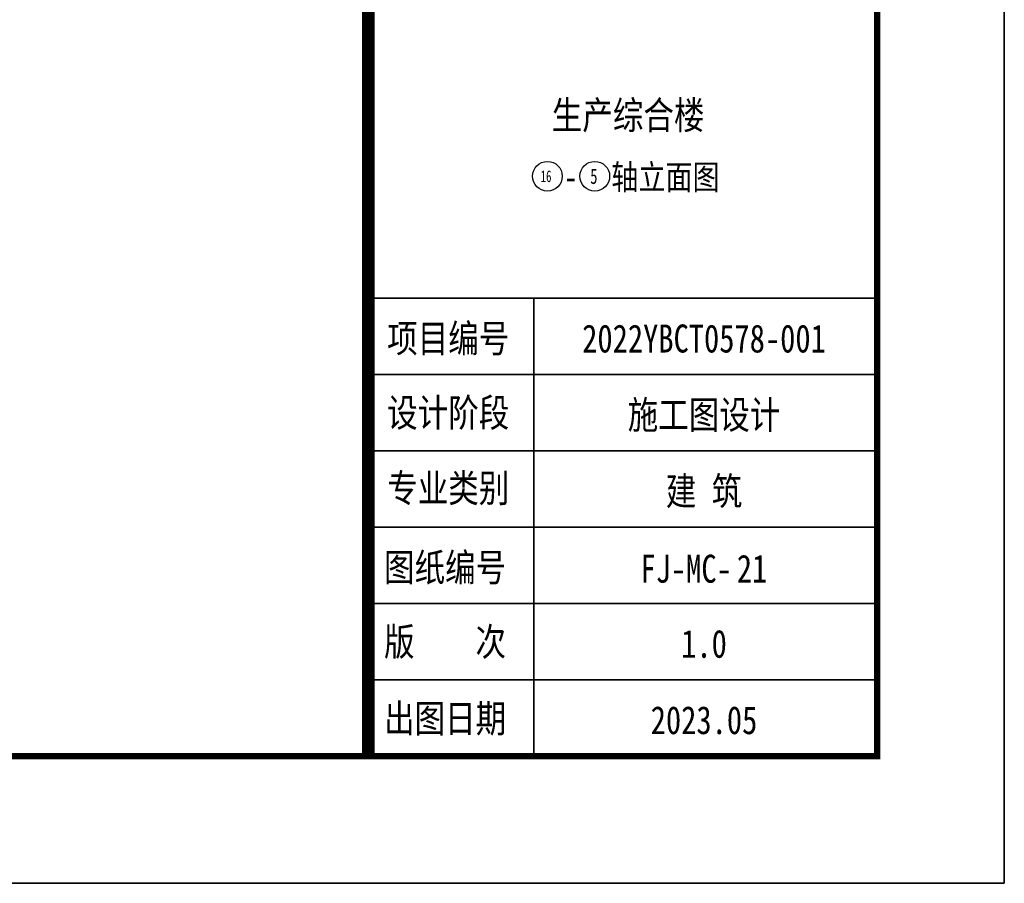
# Model space of a CAD drawing. Header units: millimetres. Extents: x 708158 to 1984082, y -168213 to -53.
# Tile 81 of 220: x 948844 to 960458, y -107700 to -97518. Entities that reach past the tile are written whole.
import ezdxf
from ezdxf.enums import TextEntityAlignment as Align

# ---------------------------------------------------------------- set-up
doc = ezdxf.new("R2010")
doc.units = ezdxf.units.MM
doc.header["$LTSCALE"] = 1000
doc.layers.get('0').update_dxf_attribs({"color": 8})
doc.layers.add('PUB_TEXT', color=7, linetype='Continuous')
doc.layers.add('图框', color=4, linetype='Continuous', lineweight=35)
doc.styles.add('-黑体', font='simhei.ttf', dxfattribs={"width": 0.8})

# ---------------------------------------------------------------- blocks, each defined once
blk = doc.blocks.new('A$C998f5811')
at = {"layer": '图框', "color": 4}
for p, q in [((0, 0), (0, 89100)), ((-126150, 0), (0, 0))]:
    blk.add_line(p, q, dxfattribs=at)
at = {"layer": '图框', "linetype": 'Continuous'}
for p, q in [((-7463, 6900), (-1463, 6900)), ((-5550, 1497), (-5550, 6900)), ((-7463, 6000), (-1463, 6000)), ((-7463, 5100), (-1463, 5100)), ((-7463, 4200), (-1463, 4200)), ((-7500, 3300), (-1500, 3300)), ((-7500, 2400), (-1500, 2400))]:
    blk.add_line(p, q, dxfattribs=at)
at = {"layer": '图框', "color": 4, "const_width": 74.2}
blk.add_lwpolyline([(-122400, 1500), (-1500, 1500), (-1500, 87600), (-122400, 87600)], close=True, dxfattribs=at)
at = {"layer": '图框', "const_width": 150}
blk.add_lwpolyline([(-7500, 87600), (-7500, 1500)], dxfattribs=at)
at = {"layer": '图框', "style": '-黑体', "width": 0.8}
for s, p in [('项目编号', (-7279, 6259)), ('设计阶段', (-7279, 5383)), ('专业类别', (-7279, 4494)), ('图纸编号', (-7316, 3559)), ('版    次', (-7316, 2683)), ('出图日期', (-7316, 1778))]:
    blk.add_text(s, height=330, dxfattribs=at).set_placement(p)
for s, height, p in [('2022YBCT0578-001', 330.02, (-3542, 6258)), ('施工图设计', 330, (-3542, 5358)), ('建 筑', 330, (-3542, 4458)), ('FJ-MC-', 330, (-3753, 3544)), ('1.0', 330, (-3542, 2659)), ('2023.05', 330, (-3542, 1759))]:
    blk.add_text(s, height=height, dxfattribs=at).set_placement(p, align=Align.CENTER)

msp = doc.modelspace()

# ---------------------------------------------------------------- linework, layer by layer
at = {"layer": 'PUB_TEXT'}
for centre in [(955068.5, -99363.9), (955627, -99363.9)]:
    msp.add_circle(centre, 175.5, dxfattribs=at)

# ---------------------------------------------------------------- block references
msp.add_blockref('A$C998f5811', (960457.6, -107699.9))

# ---------------------------------------------------------------- texts
at = {"layer": 'PUB_TEXT', "style": '-黑体', "width": 0.8}
for s, p in [('生产综合楼', (956020.7, -98809.2)), ('21', (957482.2, -104155.4))]:
    msp.add_text(s, height=330.02, dxfattribs=at).set_placement(p, align=Align.CENTER)
at = {"layer": 'PUB_TEXT', "style": '-黑体'}
for s, height, width, p, p2 in [('16', 137.26, 0.809091, (954988.7, -99432.5), (955116.4, -99432.5)), ('5', 181.2, 0.823121, (955573.4, -99454.5), (955659.2, -99454.5))]:
    msp.add_text(s, height=height, dxfattribs=dict(at, width=width)).set_placement(p, p2, align=Align.FIT)
at = {"layer": 'PUB_TEXT', "style": '-黑体', "width": 0.8}
for s, height, p in [('轴立面图', 292.91, (955822, -99519.9)), ('-', 292.9, (955263.5, -99519.9))]:
    msp.add_text(s, height=height, dxfattribs=at).set_placement(p)

doc.saveas('drawing.dxf')
